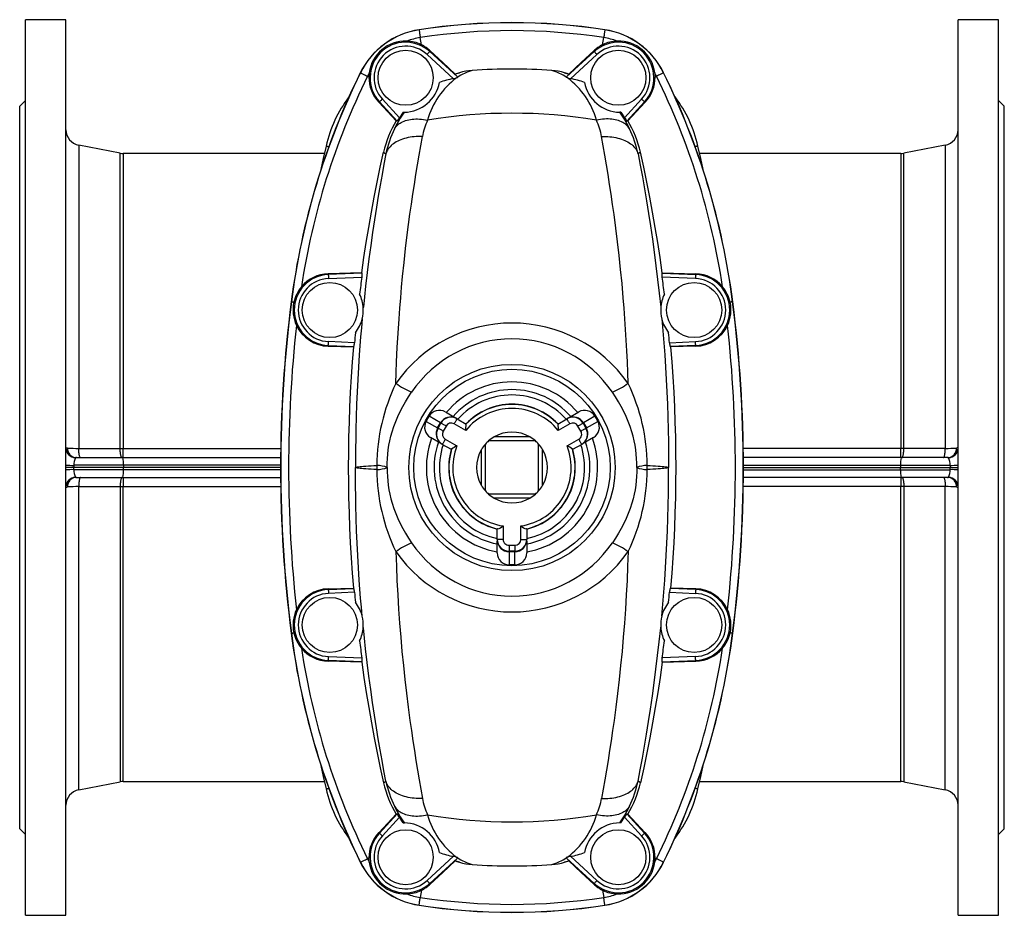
# Model space of a CAD drawing. Extents: x -58 to 971, y -198 to 1257.
# Tile 1 of 6: x -58 to 442, y -198 to 257. Entities that reach past the tile are written whole.
import ezdxf

# ---------------------------------------------------------------- set-up
doc = ezdxf.new("R2010")
doc.units = 0
doc.layers.get('0').update_dxf_attribs({"linetype": 'CONTINUOUS'})

msp = doc.modelspace()

# ---------------------------------------------------------------- linework, layer by layer
at = {"color": 7, "linetype": 'CONTINUOUS'}
for p, q in [((-34.19, 256.93), (-54.69, 256.93)), ((-54.69, -198.07), (-54.69, 256.93)), ((-34.19, -198.07), (-34.19, 256.93)), ((439.31, 256.93), (418.81, 256.93)), ((418.81, -198.07), (418.81, 256.93)), ((439.31, -198.07), (439.31, 256.93)), ((163.41, 229.3), (163.41, 229.25)), ((221.21, 229.3), (221.21, 229.25)), ((-54.69, 215.93), (-57.69, 212.93)), ((442.31, 212.93), (439.31, 215.93)), ((-57.69, -154.07), (-57.69, 212.93)), ((124.69, 214.95), (133.53, 205.56)), ((259.94, 214.95), (251.1, 205.56)), ((442.31, -154.07), (442.31, 212.93)), ((133.98, 205.44), (133.53, 205.56)), ((137.13, 209.93), (135.15, 207.13)), ((137.13, 209.93), (137.64, 209.94)), ((247.5, 209.93), (246.99, 209.94)), ((247.5, 209.93), (249.48, 207.13)), ((250.65, 205.44), (251.1, 205.56)), ((-6.65, 189.08), (-27.71, 193.17)), ((412.34, 193.17), (391.27, 189.08)), ((97.03, 188.93), (-5.12, 188.93)), ((389.75, 188.93), (287.6, 188.93)), ((116.01, 128.37), (99.01, 127.88)), ((116.01, 128.37), (116.25, 128.22)), ((268.62, 128.37), (268.38, 128.22)), ((268.62, 128.37), (285.62, 127.88)), ((99.01, 91.06), (111.8, 90.7)), ((112.05, 90.83), (111.8, 90.7)), ((272.57, 90.83), (272.83, 90.7)), ((285.62, 91.06), (272.83, 90.7)), ((148.72, 52.87), (150.22, 55.47)), ((158.46, 57.64), (163.66, 54.64)), ((220.97, 54.64), (226.17, 57.64)), ((234.41, 55.47), (235.91, 52.87)), ((163.91, 54.48), (163.66, 54.64)), ((164.33, 54.25), (163.91, 54.48)), ((163.91, 54.48), (163.91, 54.48)), ((164.33, 54.25), (164.43, 54.19)), ((164.43, 54.19), (169.05, 51.52)), ((215.57, 51.52), (220.2, 54.19)), ((220.2, 54.19), (220.3, 54.25)), ((220.71, 54.48), (220.3, 54.25)), ((220.71, 54.48), (220.72, 54.48)), ((220.97, 54.64), (220.72, 54.48)), ((156.16, 41.65), (150.96, 44.65)), ((156.16, 41.65), (156.43, 41.51)), ((156.43, 41.51), (156.83, 41.26)), ((156.43, 41.51), (156.43, 41.51)), ((156.93, 41.2), (156.83, 41.26)), ((161.55, 38.53), (156.93, 41.2)), ((178.81, 17.53), (178.81, 41.34)), ((204.22, 42.93), (180.41, 42.93)), ((201.38, 44.98), (183.25, 44.98)), ((205.81, 17.53), (205.81, 41.34)), ((227.7, 41.2), (223.07, 38.53)), ((227.8, 41.26), (227.7, 41.2)), ((227.8, 41.26), (228.2, 41.51)), ((228.2, 41.51), (228.47, 41.65)), ((228.2, 41.51), (228.2, 41.51)), ((233.67, 44.65), (228.47, 41.65)), ((176.76, 20.37), (176.76, 38.5)), ((207.87, 20.37), (207.87, 38.5)), ((-28.92, 34.43), (-5.32, 34.43)), ((-5.32, 34.43), (74.83, 34.43)), ((-4.93, 30.54), (-4.93, 29.43)), ((389.94, 34.43), (309.79, 34.43)), ((389.56, 30.54), (389.56, 29.43)), ((413.55, 34.43), (389.94, 34.43)), ((-30.14, 29.43), (-34.19, 29.43)), ((-4.93, 29.43), (-30.14, 29.43)), ((-4.93, 28.33), (-4.93, 29.43)), ((74.81, 29.43), (-4.93, 29.43)), ((309.81, 29.43), (389.56, 29.43)), ((389.56, 29.43), (414.77, 29.43)), ((389.56, 28.33), (389.56, 29.43)), ((414.77, 29.43), (418.81, 29.43)), ((-28.92, 24.43), (-5.32, 24.43)), ((-5.32, 24.43), (74.83, 24.43)), ((389.94, 24.43), (309.79, 24.43)), ((413.55, 24.43), (389.94, 24.43)), ((204.22, 15.93), (180.41, 15.93)), ((201.38, 13.88), (183.25, 13.88)), ((184.81, -7.09), (184.81, -1.76)), ((199.81, -1.76), (199.81, -7.09)), ((184.81, -7.21), (184.81, -7.09)), ((184.81, -7.21), (184.83, -7.68)), ((184.83, -7.69), (184.81, -7.99)), ((184.81, -13.99), (184.81, -7.99)), ((184.83, -7.69), (184.83, -7.68)), ((199.8, -7.68), (199.81, -7.21)), ((199.8, -7.68), (199.8, -7.69)), ((199.81, -7.99), (199.8, -7.69)), ((199.81, -7.09), (199.81, -7.21)), ((199.81, -7.99), (199.81, -13.99)), ((193.81, -20.04), (190.81, -20.04)), ((99.01, -32.2), (111.8, -31.83)), ((112.05, -31.96), (111.8, -31.83)), ((272.57, -31.96), (272.83, -31.83)), ((285.62, -32.2), (272.83, -31.83)), ((116.01, -69.5), (99.01, -69.01)), ((116.01, -69.5), (116.25, -69.35)), ((268.62, -69.5), (268.38, -69.35)), ((268.62, -69.5), (285.62, -69.01)), ((-27.71, -134.31), (-6.65, -130.21)), ((-5.12, -130.07), (97.03, -130.07)), ((287.6, -130.07), (389.75, -130.07)), ((391.27, -130.21), (412.34, -134.31)), ((124.69, -156.08), (133.53, -146.69)), ((133.98, -146.58), (133.53, -146.69)), ((137.13, -151.07), (135.15, -148.26)), ((247.5, -151.07), (249.48, -148.26)), ((250.65, -146.58), (251.1, -146.69)), ((259.94, -156.08), (251.1, -146.69)), ((-57.69, -154.07), (-54.69, -157.07)), ((137.13, -151.07), (137.64, -151.07)), ((247.5, -151.07), (246.99, -151.07)), ((439.31, -157.07), (442.31, -154.07)), ((163.41, -170.44), (163.41, -170.39)), ((221.21, -170.44), (221.21, -170.39)), ((-54.69, -198.07), (-34.19, -198.07)), ((418.81, -198.07), (439.31, -198.07))]:
    msp.add_line(p, q, dxfattribs=at)
at = {"color": 8, "linetype": 'CONTINUOUS'}
for p, q in [((145.13, 251.78), (145.12, 251.84)), ((239.49, 251.78), (239.5, 251.84)), ((146.29, 244.23), (145.74, 247.83)), ((238.34, 244.23), (238.89, 247.83)), ((150.84, 241.1), (150.51, 240.74)), ((164.59, 227.84), (150.51, 240.74)), ((220.04, 227.84), (234.12, 240.74)), ((233.79, 241.1), (234.12, 240.74)), ((149.16, 239.27), (162.6, 226.95)), ((235.47, 239.27), (222.03, 226.95)), ((115.35, 229.96), (115.29, 229.99)), ((119.68, 227.82), (118.94, 228.19)), ((165.64, 229.98), (163.41, 229.25)), ((218.98, 229.98), (221.21, 229.25)), ((264.95, 227.82), (265.69, 228.19)), ((269.27, 229.96), (269.33, 229.99)), ((124.69, 214.95), (125.01, 215.24)), ((125.01, 215.24), (133.98, 205.44)), ((135.15, 207.13), (126.48, 216.59)), ((249.48, 207.13), (258.15, 216.59)), ((259.62, 215.24), (250.65, 205.44)), ((259.94, 214.95), (259.62, 215.24)), ((-27.71, 193.17), (-27.71, 39.14)), ((412.34, 193.17), (412.34, 39.14)), ((-6.65, 39.13), (-6.65, 189.08)), ((-5.12, 188.93), (-5.12, 39.13)), ((127.09, 189.58), (128.3, 188.79)), ((257.54, 189.58), (256.32, 188.79)), ((389.75, 188.93), (389.75, 39.13)), ((391.27, 39.13), (391.27, 189.08)), ((99.01, 127.88), (99.03, 127.47)), ((116.25, 128.22), (99.03, 127.47)), ((99.11, 125.47), (116.06, 126.21)), ((268.38, 128.22), (285.6, 127.47)), ((285.51, 125.47), (268.57, 126.21)), ((285.62, 127.88), (285.6, 127.47)), ((80.27, 113.63), (80.21, 113.64)), ((304.35, 113.63), (304.42, 113.64)), ((99.01, 91.06), (99.03, 91.4)), ((99.03, 91.4), (112.05, 90.83)), ((112.31, 92.82), (99.11, 93.4)), ((272.32, 92.82), (285.51, 93.4)), ((285.6, 91.4), (272.57, 90.83)), ((285.62, 91.06), (285.6, 91.4)), ((156.05, 52.1), (150.22, 55.47)), ((234.41, 55.47), (228.58, 52.1)), ((148.72, 52.87), (154.55, 49.5)), ((154.55, 49.5), (156.05, 52.1)), ((156.07, 52.09), (154.57, 49.49)), ((154.74, 49.4), (156.24, 51.99)), ((156.05, 52.1), (156.07, 52.09)), ((156.24, 51.99), (156.07, 52.09)), ((158.83, 50.49), (157.33, 47.9)), ((168.83, 48.19), (162.93, 51.59)), ((221.7, 51.59), (215.8, 48.19)), ((227.29, 47.9), (225.79, 50.49)), ((228.56, 52.09), (228.39, 51.99)), ((228.39, 51.99), (229.89, 49.4)), ((230.06, 49.49), (228.56, 52.09)), ((228.58, 52.1), (230.08, 49.5)), ((230.08, 49.5), (235.91, 52.87)), ((154.57, 49.49), (154.74, 49.4)), ((229.89, 49.4), (230.06, 49.49)), ((158.43, 43.8), (164.33, 40.39)), ((220.3, 40.39), (226.2, 43.8)), ((-5.12, 34.43), (-5.12, 39.13)), ((-5.12, 39.13), (74.88, 39.13)), ((389.75, 39.13), (309.74, 39.13)), ((389.75, 34.43), (389.75, 39.13)), ((-30.14, 30.54), (-30.14, 29.43)), ((-4.93, 30.54), (-30.14, 30.54)), ((74.81, 30.54), (-4.93, 30.54)), ((309.81, 30.54), (389.56, 30.54)), ((389.56, 30.54), (414.77, 30.54)), ((414.77, 30.54), (414.77, 29.43)), ((-30.14, 28.33), (-30.14, 29.43)), ((-4.93, 28.33), (-30.14, 28.33)), ((74.81, 28.33), (-4.93, 28.33)), ((309.81, 28.33), (389.56, 28.33)), ((389.56, 28.33), (414.77, 28.33)), ((414.77, 28.33), (414.77, 29.43)), ((-5.12, 24.43), (-5.12, 19.74)), ((389.75, 24.43), (389.75, 19.74)), ((-27.71, -134.31), (-27.71, 19.72)), ((-6.65, 19.73), (-6.65, -130.21)), ((-5.12, 19.74), (74.88, 19.74)), ((-5.12, -130.07), (-5.12, 19.74)), ((389.75, 19.74), (309.74, 19.74)), ((389.75, -130.07), (389.75, 19.74)), ((391.27, 19.73), (391.27, -130.21)), ((412.34, -134.31), (412.34, 19.72)), ((187.81, -0.28), (187.81, -7.09)), ((196.81, -7.09), (196.81, -0.28)), ((187.81, -7.09), (184.81, -7.09)), ((196.81, -7.09), (199.81, -7.09)), ((190.81, -10.09), (193.81, -10.09)), ((190.81, -10.09), (190.81, -13.09)), ((193.81, -13.09), (190.81, -13.09)), ((190.81, -13.09), (190.81, -13.28)), ((190.81, -13.28), (193.81, -13.28)), ((190.81, -13.28), (190.81, -13.31)), ((193.81, -13.31), (190.81, -13.31)), ((190.81, -13.31), (190.81, -20.04)), ((193.81, -10.09), (193.81, -13.09)), ((193.81, -13.28), (193.81, -13.09)), ((193.81, -13.28), (193.81, -13.31)), ((193.81, -20.04), (193.81, -13.31)), ((99.01, -32.2), (99.03, -32.53)), ((99.03, -32.53), (112.05, -31.96)), ((112.31, -33.95), (99.11, -34.53)), ((272.32, -33.95), (285.51, -34.53)), ((285.6, -32.53), (272.57, -31.96)), ((285.62, -32.2), (285.6, -32.53)), ((80.27, -54.77), (80.21, -54.77)), ((304.35, -54.77), (304.42, -54.77)), ((99.01, -69.01), (99.03, -68.6)), ((116.25, -69.35), (99.03, -68.6)), ((99.11, -66.6), (116.06, -67.34)), ((268.38, -69.35), (285.6, -68.6)), ((285.51, -66.6), (268.57, -67.34)), ((285.62, -69.01), (285.6, -68.6)), ((127.09, -130.72), (128.3, -129.92)), ((257.54, -130.72), (256.32, -129.92)), ((125.01, -156.37), (133.98, -146.58)), ((135.15, -148.26), (126.48, -157.72)), ((249.48, -148.26), (258.15, -157.72)), ((259.62, -156.37), (250.65, -146.58)), ((124.69, -156.08), (125.01, -156.37)), ((259.94, -156.08), (259.62, -156.37)), ((119.68, -168.96), (118.94, -169.32)), ((149.16, -180.4), (162.6, -168.09)), ((164.59, -168.97), (150.51, -181.88)), ((220.04, -168.97), (234.12, -181.88)), ((235.47, -180.4), (222.03, -168.09)), ((264.95, -168.96), (265.69, -169.32)), ((115.35, -171.09), (115.29, -171.12)), ((165.64, -171.11), (163.41, -170.39)), ((218.98, -171.11), (221.21, -170.39)), ((269.27, -171.09), (269.33, -171.12)), ((150.84, -182.23), (150.51, -181.88)), ((233.79, -182.23), (234.12, -181.88)), ((146.29, -185.36), (145.74, -188.96)), ((238.34, -185.36), (238.89, -188.96)), ((145.13, -192.91), (145.12, -192.98)), ((239.49, -192.91), (239.5, -192.98))]:
    msp.add_line(p, q, dxfattribs=at)
at = {"color": 8, "linetype": 'CONTINUOUS', "flags": 128}
for points in [[(145.13, 251.78), (145.14, 251.73), (145.16, 251.63), (145.18, 251.47), (145.21, 251.26), (145.26, 250.99), (145.3, 250.67), (145.36, 250.3), (145.42, 249.89), (145.49, 249.43), (145.57, 248.93), (145.65, 248.39), (145.74, 247.83)], [(239.49, 251.78), (239.49, 251.73), (239.47, 251.63), (239.45, 251.47), (239.41, 251.26), (239.37, 250.99), (239.32, 250.67), (239.27, 250.3), (239.2, 249.89), (239.13, 249.43), (239.06, 248.93), (238.98, 248.39), (238.89, 247.83)], [(150.51, 240.74), (150.48, 240.71), (150.42, 240.64), (150.32, 240.53), (150.18, 240.38), (150.01, 240.2), (149.82, 239.99), (149.61, 239.76), (149.39, 239.52), (149.16, 239.27)], [(234.12, 240.74), (234.14, 240.71), (234.21, 240.64), (234.31, 240.53), (234.45, 240.38), (234.61, 240.2), (234.8, 239.99), (235.01, 239.76), (235.24, 239.52), (235.47, 239.27)], [(115.35, 229.96), (115.4, 229.94), (115.49, 229.89), (115.63, 229.82), (115.83, 229.72), (116.07, 229.6), (116.36, 229.46), (116.69, 229.3), (117.07, 229.11), (117.49, 228.9), (117.94, 228.68), (118.42, 228.44), (118.94, 228.19)], [(269.27, 229.96), (269.23, 229.94), (269.14, 229.89), (268.99, 229.82), (268.8, 229.72), (268.56, 229.6), (268.27, 229.46), (267.93, 229.3), (267.56, 229.11), (267.14, 228.9), (266.69, 228.68), (266.2, 228.44), (265.69, 228.19)], [(125.01, 215.24), (125.03, 215.26), (125.1, 215.33), (125.22, 215.43), (125.36, 215.57), (125.54, 215.73), (125.75, 215.92), (125.98, 216.13), (126.23, 216.36), (126.48, 216.59)], [(259.62, 215.24), (259.59, 215.26), (259.52, 215.33), (259.41, 215.43), (259.26, 215.57), (259.08, 215.73), (258.87, 215.92), (258.64, 216.13), (258.4, 216.36), (258.15, 216.59)], [(132.6, 201.48), (132.96, 202.04), (133.36, 202.57), (133.82, 203.07), (134.33, 203.53), (134.88, 203.97), (135.47, 204.38), (136.11, 204.75), (136.78, 205.09), (137.5, 205.4), (138.26, 205.67), (139.05, 205.9), (139.87, 206.09), (140.73, 206.25), (141.61, 206.37), (142.52, 206.45), (143.46, 206.49), (144.41, 206.49), (145.39, 206.46), (146.38, 206.38), (147.39, 206.27), (148.41, 206.12), (149.43, 205.93)], [(252.03, 201.48), (251.67, 202.04), (251.26, 202.57), (250.81, 203.07), (250.3, 203.53), (249.75, 203.97), (249.16, 204.38), (248.52, 204.75), (247.84, 205.09), (247.13, 205.4), (246.37, 205.67), (245.58, 205.9), (244.76, 206.09), (243.9, 206.25), (243.02, 206.37), (242.11, 206.45), (241.17, 206.49), (240.22, 206.49), (239.24, 206.46), (238.25, 206.38), (237.24, 206.27), (236.22, 206.12), (235.19, 205.93)], [(146.83, 197.53), (145.75, 197.56), (144.67, 197.56), (143.61, 197.52), (142.57, 197.45), (141.54, 197.34), (140.53, 197.2), (139.55, 197.02), (138.59, 196.8), (137.66, 196.55), (136.76, 196.27), (135.89, 195.96), (135.06, 195.62), (134.27, 195.24), (133.51, 194.84), (132.8, 194.4), (132.13, 193.94), (131.51, 193.46), (130.93, 192.95), (130.4, 192.41), (129.92, 191.85), (129.49, 191.28), (129.11, 190.68), (128.79, 190.06), (128.52, 189.43), (128.3, 188.79)], [(133.35, 72.18), (133.52, 77.69), (133.73, 83.17), (134.07, 90.47), (134.48, 97.72), (134.96, 104.92), (135.36, 110.3), (135.79, 115.64), (136.27, 121.07), (136.78, 126.46), (137.51, 133.61), (138.3, 140.67), (139.14, 147.63), (139.8, 152.87), (140.5, 158.05), (141.22, 163.16), (141.95, 168.22), (142.72, 173.28), (143.51, 178.27), (144.32, 183.19), (145.14, 188.03), (145.98, 192.82), (146.83, 197.53)], [(237.8, 197.53), (238.88, 197.56), (239.95, 197.56), (241.01, 197.52), (242.06, 197.45), (243.09, 197.34), (244.09, 197.2), (245.08, 197.02), (246.04, 196.8), (246.97, 196.55), (247.87, 196.27), (248.73, 195.96), (249.56, 195.62), (250.36, 195.24), (251.11, 194.84), (251.83, 194.4), (252.5, 193.94), (253.12, 193.46), (253.7, 192.95), (254.23, 192.41), (254.71, 191.85), (255.14, 191.28), (255.51, 190.68), (255.84, 190.06), (256.11, 189.43), (256.32, 188.79)], [(251.28, 72.18), (251.11, 77.69), (250.9, 83.17), (250.65, 88.64), (250.36, 94.08), (250.03, 99.51), (249.67, 104.92), (249.27, 110.3), (248.84, 115.64), (248.19, 122.88), (247.49, 130.04), (246.73, 137.12), (245.92, 144.16), (245.05, 151.1), (244.14, 157.95), (243.42, 163.12), (242.67, 168.23), (241.9, 173.27), (241.12, 178.24), (240.31, 183.18), (239.49, 188.04), (238.65, 192.83), (237.8, 197.53)], [(97.87, 192.75), (97.88, 192.75), (97.93, 192.74), (98.04, 192.71), (98.2, 192.68), (98.41, 192.63), (98.67, 192.57), (98.97, 192.51), (99.3, 192.43)], [(286.75, 192.75), (286.75, 192.75), (286.69, 192.74), (286.59, 192.71), (286.43, 192.68), (286.22, 192.63), (285.96, 192.57), (285.65, 192.51), (285.33, 192.43)], [(128.3, 188.79), (127.31, 183.56), (126.32, 178.24), (125.36, 172.82), (124.41, 167.31), (123.48, 161.71), (122.47, 155.3), (121.49, 148.78), (120.55, 142.16), (119.64, 135.37), (118.77, 128.48), (117.95, 121.51), (117.37, 116.21), (116.82, 110.87), (116.78, 110.5)], [(256.32, 188.79), (257.43, 182.99), (258.51, 177.07), (259.58, 171.03), (260.63, 164.84), (261.65, 158.54), (262.64, 152.14), (263.61, 145.51), (264.54, 138.78), (265.43, 131.96), (266.27, 125.01), (267.07, 117.97), (267.81, 110.87), (267.84, 110.5)], [(99.03, 127.47), (99.03, 127.43), (99.03, 127.33), (99.04, 127.18), (99.05, 126.98), (99.06, 126.74), (99.07, 126.45), (99.08, 126.14), (99.1, 125.81), (99.11, 125.47)], [(285.6, 127.47), (285.6, 127.43), (285.6, 127.33), (285.59, 127.18), (285.58, 126.98), (285.57, 126.74), (285.56, 126.45), (285.54, 126.14), (285.53, 125.81), (285.51, 125.47)], [(80.27, 113.63), (80.31, 113.63), (80.38, 113.62), (80.48, 113.6), (80.62, 113.59), (80.8, 113.56), (81.01, 113.54), (81.26, 113.5), (81.54, 113.47)], [(304.35, 113.63), (304.32, 113.63), (304.25, 113.62), (304.15, 113.6), (304, 113.59), (303.83, 113.56), (303.61, 113.54), (303.37, 113.5), (303.09, 113.47)], [(116.24, 104.88), (115.84, 100.35), (115.46, 95.79), (115.1, 91.21), (114.76, 86.61), (114.36, 80.39), (113.99, 74.14), (113.68, 67.86), (113.41, 61.53), (113.2, 55.17), (113.03, 48.8), (112.94, 43.97), (112.87, 39.13), (112.84, 34.28), (112.84, 29.43)], [(268.38, 104.88), (268.92, 98.83), (269.41, 92.74), (269.86, 86.61), (270.27, 80.42), (270.63, 74.19), (270.94, 67.94), (271.21, 61.58), (271.43, 55.2), (271.6, 48.8), (271.71, 42.35), (271.78, 35.9), (271.79, 29.43)], [(99.03, 91.4), (99.03, 91.44), (99.03, 91.53), (99.04, 91.68), (99.05, 91.88), (99.06, 92.13), (99.07, 92.41), (99.08, 92.72), (99.1, 93.06), (99.11, 93.4)], [(285.6, 91.4), (285.6, 91.44), (285.6, 91.53), (285.59, 91.68), (285.58, 91.88), (285.57, 92.13), (285.56, 92.41), (285.54, 92.72), (285.53, 93.06), (285.51, 93.4)], [(128.98, 29.43), (128.96, 31.68), (129.04, 33.94), (129.21, 36.2), (129.47, 38.46), (129.84, 40.76), (130.3, 43.04), (130.85, 45.31), (131.49, 47.57), (132.35, 50.19), (133.33, 52.78), (134.41, 55.34), (135.59, 57.86), (136.9, 60.38), (138.29, 62.85), (139.78, 65.29), (141.34, 67.67)], [(255.65, 29.43), (255.67, 31.68), (255.59, 33.94), (255.42, 36.2), (255.15, 38.46), (254.79, 40.76), (254.33, 43.04), (253.78, 45.31), (253.14, 47.57), (252.27, 50.19), (251.3, 52.78), (250.22, 55.34), (249.04, 57.86), (247.73, 60.38), (246.34, 62.85), (244.85, 65.29), (243.29, 67.67)], [(158.83, 50.49), (158.47, 50.71), (158.11, 50.92), (157.76, 51.11), (157.44, 51.3), (157.14, 51.47), (156.88, 51.62), (156.66, 51.75), (156.48, 51.86), (156.35, 51.93), (156.26, 51.98), (156.24, 51.99)], [(162.93, 51.59), (163.14, 51.96), (163.35, 52.32), (163.55, 52.67), (163.74, 53), (163.91, 53.29), (164.06, 53.56), (164.19, 53.78), (164.3, 53.96), (164.37, 54.09), (164.42, 54.16), (164.43, 54.19)], [(221.7, 51.59), (221.48, 51.96), (221.27, 52.32), (221.07, 52.67), (220.89, 53), (220.71, 53.29), (220.56, 53.56), (220.43, 53.78), (220.33, 53.96), (220.26, 54.09), (220.21, 54.16), (220.2, 54.19)], [(225.79, 50.49), (226.16, 50.71), (226.52, 50.92), (226.87, 51.11), (227.19, 51.3), (227.49, 51.47), (227.75, 51.62), (227.97, 51.75), (228.15, 51.86), (228.28, 51.93), (228.36, 51.98), (228.39, 51.99)], [(157.33, 47.9), (156.97, 48.11), (156.61, 48.32), (156.26, 48.52), (155.94, 48.7), (155.64, 48.87), (155.38, 49.03), (155.16, 49.15), (154.98, 49.26), (154.85, 49.33), (154.76, 49.38), (154.74, 49.4)], [(227.29, 47.9), (227.66, 48.11), (228.02, 48.32), (228.37, 48.52), (228.69, 48.7), (228.99, 48.87), (229.25, 49.03), (229.47, 49.15), (229.65, 49.26), (229.78, 49.33), (229.86, 49.38), (229.89, 49.4)], [(158.43, 43.8), (158.22, 43.43), (158.01, 43.07), (157.81, 42.72), (157.62, 42.39), (157.45, 42.1), (157.3, 41.84), (157.17, 41.61), (157.07, 41.44), (156.99, 41.31), (156.95, 41.23), (156.93, 41.2)], [(226.2, 43.8), (226.41, 43.43), (226.62, 43.07), (226.82, 42.72), (227.01, 42.39), (227.18, 42.1), (227.33, 41.84), (227.46, 41.61), (227.56, 41.44), (227.64, 41.31), (227.68, 41.23), (227.7, 41.2)], [(-26.76, 34.43), (-26.86, 34.46), (-26.96, 34.55), (-27.06, 34.69), (-27.16, 34.89), (-27.25, 35.14), (-27.34, 35.45), (-27.41, 35.8), (-27.49, 36.19), (-27.55, 36.62), (-27.6, 37.08), (-27.65, 37.57), (-27.68, 38.08), (-27.7, 38.61), (-27.71, 39.14)], [(-27.71, 39.14), (-17.9, 39.14), (-6.65, 39.13)], [(-5.69, 34.43), (-5.8, 34.46), (-5.9, 34.55), (-6, 34.69), (-6.09, 34.89), (-6.18, 35.14), (-6.27, 35.45), (-6.35, 35.79), (-6.42, 36.18), (-6.48, 36.61), (-6.54, 37.07), (-6.58, 37.56), (-6.61, 38.07), (-6.64, 38.6), (-6.65, 39.13)], [(-6.65, 39.13), (-5.89, 39.13), (-5.12, 39.13)], [(391.27, 39.13), (390.52, 39.13), (389.75, 39.13)], [(390.32, 34.43), (390.42, 34.46), (390.53, 34.55), (390.62, 34.69), (390.72, 34.89), (390.81, 35.14), (390.9, 35.45), (390.98, 35.79), (391.05, 36.18), (391.11, 36.61), (391.16, 37.07), (391.21, 37.56), (391.24, 38.07), (391.26, 38.6), (391.27, 39.13)], [(412.34, 39.14), (402.52, 39.14), (391.27, 39.13)], [(411.39, 34.43), (411.49, 34.46), (411.59, 34.55), (411.69, 34.69), (411.79, 34.89), (411.88, 35.14), (411.96, 35.45), (412.04, 35.8), (412.11, 36.19), (412.18, 36.62), (412.23, 37.08), (412.27, 37.57), (412.31, 38.08), (412.33, 38.61), (412.34, 39.14)], [(112.84, 29.43), (112.84, 29.44), (113.01, 29.54), (113.35, 29.64), (113.84, 29.74), (114.49, 29.84), (115.17, 29.93), (115.97, 30.01), (116.98, 30.09), (118.12, 30.17), (119.37, 30.25), (120.72, 30.32), (122.14, 30.38), (123.64, 30.43)], [(260.99, 30.43), (262.48, 30.38), (263.91, 30.32), (265.24, 30.25), (266.48, 30.17), (267.63, 30.09), (268.65, 30.01), (269.45, 29.93), (270.14, 29.84), (270.78, 29.75), (271.27, 29.65), (271.61, 29.54), (271.79, 29.44), (271.79, 29.43)], [(116.24, -46.01), (115.84, -41.48), (115.46, -36.93), (115.1, -32.34), (114.76, -27.74), (114.36, -21.52), (113.99, -15.27), (113.68, -8.99), (113.41, -2.66), (113.2, 3.7), (113.03, 10.07), (112.94, 14.9), (112.87, 19.73), (112.84, 24.58), (112.84, 29.43)], [(123.64, 28.43), (122.14, 28.49), (120.72, 28.55), (119.37, 28.62), (118.12, 28.69), (116.98, 28.77), (115.97, 28.86), (115.17, 28.94), (114.49, 29.02), (113.84, 29.12), (113.35, 29.22), (113.01, 29.33), (112.84, 29.43), (112.84, 29.43)], [(128.98, 29.43), (128.96, 27.18), (129.04, 24.93), (129.21, 22.66), (129.47, 20.41), (129.84, 18.11), (130.3, 15.83), (130.85, 13.55), (131.49, 11.3), (132.35, 8.67), (133.33, 6.09), (134.41, 3.52), (135.59, 1.01), (136.9, -1.52), (138.29, -3.99), (139.78, -6.42), (141.34, -8.8)], [(255.65, 29.43), (255.67, 27.18), (255.59, 24.93), (255.42, 22.66), (255.15, 20.41), (254.79, 18.11), (254.33, 15.83), (253.78, 13.55), (253.14, 11.3), (252.27, 8.67), (251.3, 6.09), (250.22, 3.52), (249.04, 1.01), (247.73, -1.52), (246.34, -3.99), (244.85, -6.42), (243.29, -8.8)], [(271.79, 29.43), (271.79, 29.43), (271.62, 29.33), (271.3, 29.23), (270.8, 29.12), (270.14, 29.02), (269.46, 28.94), (268.65, 28.86), (267.66, 28.78), (266.54, 28.7), (265.28, 28.62), (263.91, 28.55), (262.49, 28.49), (260.99, 28.43)], [(268.38, -46.01), (268.92, -39.96), (269.41, -33.87), (269.86, -27.74), (270.27, -21.55), (270.63, -15.33), (270.94, -9.08), (271.21, -2.72), (271.43, 3.67), (271.6, 10.07), (271.71, 16.51), (271.78, 22.97), (271.79, 29.43)], [(-26.76, 24.43), (-26.86, 24.4), (-26.96, 24.32), (-27.06, 24.17), (-27.16, 23.97), (-27.25, 23.72), (-27.34, 23.42), (-27.41, 23.07), (-27.49, 22.68), (-27.55, 22.25), (-27.6, 21.79), (-27.65, 21.3), (-27.68, 20.79), (-27.7, 20.26), (-27.71, 19.72)], [(-5.69, 24.43), (-5.8, 24.4), (-5.9, 24.32), (-6, 24.17), (-6.09, 23.97), (-6.18, 23.72), (-6.27, 23.42), (-6.35, 23.07), (-6.42, 22.68), (-6.48, 22.25), (-6.54, 21.79), (-6.58, 21.3), (-6.61, 20.79), (-6.64, 20.27), (-6.65, 19.73)], [(390.32, 24.43), (390.42, 24.4), (390.53, 24.32), (390.62, 24.17), (390.72, 23.97), (390.81, 23.72), (390.9, 23.42), (390.98, 23.07), (391.05, 22.68), (391.11, 22.25), (391.16, 21.79), (391.21, 21.3), (391.24, 20.79), (391.26, 20.27), (391.27, 19.73)], [(411.39, 24.43), (411.49, 24.4), (411.59, 24.32), (411.69, 24.17), (411.79, 23.97), (411.88, 23.72), (411.96, 23.42), (412.04, 23.07), (412.11, 22.68), (412.18, 22.25), (412.23, 21.79), (412.27, 21.3), (412.31, 20.79), (412.33, 20.26), (412.34, 19.72)], [(-27.71, 19.72), (-17.9, 19.73), (-6.65, 19.73)], [(-6.65, 19.73), (-5.89, 19.74), (-5.12, 19.74)], [(391.27, 19.73), (390.52, 19.74), (389.75, 19.74)], [(412.34, 19.72), (402.52, 19.73), (391.27, 19.73)], [(133.35, -13.32), (133.58, -20.66), (133.89, -27.96), (134.27, -35.21), (134.71, -42.46), (135.22, -49.65), (135.79, -56.78), (136.43, -64.01), (137.14, -71.18), (137.9, -78.25), (138.71, -85.29), (139.58, -92.24), (140.48, -99.08), (141.21, -104.25), (141.96, -109.36), (142.72, -114.4), (143.51, -119.38), (144.32, -124.31), (145.14, -129.17), (145.98, -133.96), (146.83, -138.67)], [(251.28, -13.32), (251.04, -20.66), (250.74, -27.96), (250.36, -35.21), (249.92, -42.46), (249.41, -49.65), (248.84, -56.78), (248.19, -64.03), (247.48, -71.22), (246.72, -78.33), (245.91, -85.34), (245.05, -92.26), (244.14, -99.08), (243.42, -104.25), (242.67, -109.36), (241.9, -114.4), (241.12, -119.38), (240.31, -124.31), (239.49, -129.17), (238.65, -133.96), (237.8, -138.67)], [(99.03, -32.53), (99.03, -32.57), (99.03, -32.67), (99.04, -32.82), (99.05, -33.02), (99.06, -33.26), (99.07, -33.55), (99.08, -33.86), (99.1, -34.19), (99.11, -34.53)], [(285.6, -32.53), (285.6, -32.57), (285.6, -32.67), (285.59, -32.82), (285.58, -33.02), (285.57, -33.26), (285.56, -33.55), (285.54, -33.86), (285.53, -34.19), (285.51, -34.53)], [(80.27, -54.77), (80.31, -54.76), (80.38, -54.75), (80.48, -54.74), (80.62, -54.72), (80.8, -54.7), (81.01, -54.67), (81.26, -54.64), (81.54, -54.6)], [(128.3, -129.92), (127.31, -124.7), (126.32, -119.37), (125.36, -113.95), (124.41, -108.44), (123.48, -102.85), (122.47, -96.43), (121.49, -89.91), (120.55, -83.3), (119.64, -76.5), (118.77, -69.61), (117.95, -62.64), (117.37, -57.34), (116.82, -52), (116.78, -51.63)], [(256.32, -129.92), (257.43, -124.12), (258.51, -118.2), (259.58, -112.16), (260.63, -105.97), (261.65, -99.68), (262.64, -93.28), (263.61, -86.64), (264.54, -79.91), (265.43, -73.09), (266.27, -66.14), (267.07, -59.11), (267.81, -52), (267.84, -51.63)], [(304.35, -54.77), (304.32, -54.76), (304.25, -54.75), (304.15, -54.74), (304, -54.72), (303.83, -54.7), (303.61, -54.67), (303.37, -54.64), (303.09, -54.6)], [(99.03, -68.6), (99.03, -68.56), (99.03, -68.47), (99.04, -68.32), (99.05, -68.12), (99.06, -67.87), (99.07, -67.59), (99.08, -67.28), (99.1, -66.94), (99.11, -66.6)], [(285.6, -68.6), (285.6, -68.56), (285.6, -68.47), (285.59, -68.32), (285.58, -68.12), (285.57, -67.87), (285.56, -67.59), (285.54, -67.28), (285.53, -66.94), (285.51, -66.6)], [(146.83, -138.67), (145.75, -138.7), (144.67, -138.7), (143.61, -138.66), (142.57, -138.58), (141.54, -138.47), (140.53, -138.33), (139.55, -138.15), (138.59, -137.94), (137.66, -137.69), (136.76, -137.41), (135.89, -137.1), (135.06, -136.75), (134.27, -136.38), (133.51, -135.97), (132.8, -135.54), (132.13, -135.08), (131.51, -134.59), (130.93, -134.08), (130.4, -133.54), (129.92, -132.99), (129.49, -132.41), (129.11, -131.81), (128.79, -131.2), (128.52, -130.57), (128.3, -129.92)], [(237.8, -138.67), (238.88, -138.7), (239.95, -138.7), (241.01, -138.66), (242.06, -138.58), (243.09, -138.47), (244.09, -138.33), (245.08, -138.15), (246.04, -137.94), (246.97, -137.69), (247.87, -137.41), (248.73, -137.1), (249.56, -136.75), (250.36, -136.38), (251.11, -135.97), (251.83, -135.54), (252.5, -135.08), (253.12, -134.59), (253.7, -134.08), (254.23, -133.54), (254.71, -132.99), (255.14, -132.41), (255.51, -131.81), (255.84, -131.2), (256.11, -130.57), (256.32, -129.92)], [(97.87, -133.89), (97.88, -133.89), (97.93, -133.87), (98.04, -133.85), (98.2, -133.81), (98.41, -133.77), (98.67, -133.71), (98.97, -133.64), (99.3, -133.57)], [(286.75, -133.89), (286.75, -133.89), (286.69, -133.87), (286.59, -133.85), (286.43, -133.81), (286.22, -133.77), (285.96, -133.71), (285.65, -133.64), (285.33, -133.57)], [(132.6, -142.62), (132.96, -143.17), (133.36, -143.7), (133.82, -144.2), (134.33, -144.67), (134.88, -145.11), (135.47, -145.51), (136.11, -145.89), (136.78, -146.23), (137.5, -146.53), (138.26, -146.8), (139.05, -147.03), (139.87, -147.23), (140.73, -147.38), (141.61, -147.5), (142.52, -147.58), (143.46, -147.62), (144.41, -147.63), (145.39, -147.59), (146.38, -147.52), (147.39, -147.41), (148.41, -147.25), (149.43, -147.07)], [(252.03, -142.62), (251.67, -143.17), (251.26, -143.7), (250.81, -144.2), (250.3, -144.67), (249.75, -145.11), (249.16, -145.51), (248.52, -145.89), (247.84, -146.23), (247.13, -146.53), (246.37, -146.8), (245.58, -147.03), (244.76, -147.23), (243.9, -147.38), (243.02, -147.5), (242.11, -147.58), (241.17, -147.62), (240.22, -147.63), (239.24, -147.59), (238.25, -147.52), (237.24, -147.41), (236.22, -147.25), (235.19, -147.07)], [(125.01, -156.37), (125.03, -156.4), (125.1, -156.46), (125.22, -156.56), (125.36, -156.7), (125.54, -156.87), (125.75, -157.06), (125.98, -157.27), (126.23, -157.49), (126.48, -157.72)], [(259.62, -156.37), (259.59, -156.4), (259.52, -156.46), (259.41, -156.56), (259.26, -156.7), (259.08, -156.87), (258.87, -157.06), (258.64, -157.27), (258.4, -157.49), (258.15, -157.72)], [(115.35, -171.09), (115.4, -171.07), (115.49, -171.02), (115.63, -170.95), (115.83, -170.86), (116.07, -170.74), (116.36, -170.59), (116.69, -170.43), (117.07, -170.24), (117.49, -170.04), (117.94, -169.82), (118.42, -169.58), (118.94, -169.32)], [(269.27, -171.09), (269.23, -171.07), (269.14, -171.02), (268.99, -170.95), (268.8, -170.86), (268.56, -170.74), (268.27, -170.59), (267.93, -170.43), (267.56, -170.24), (267.14, -170.04), (266.69, -169.82), (266.2, -169.58), (265.69, -169.32)], [(150.51, -181.88), (150.48, -181.85), (150.42, -181.78), (150.32, -181.67), (150.18, -181.52), (150.01, -181.34), (149.82, -181.13), (149.61, -180.9), (149.39, -180.65), (149.16, -180.4)], [(234.12, -181.88), (234.14, -181.85), (234.21, -181.78), (234.31, -181.67), (234.45, -181.52), (234.61, -181.34), (234.8, -181.13), (235.01, -180.9), (235.24, -180.65), (235.47, -180.4)], [(145.13, -192.91), (145.14, -192.87), (145.16, -192.76), (145.18, -192.6), (145.21, -192.39), (145.26, -192.12), (145.3, -191.8), (145.36, -191.44), (145.42, -191.02), (145.49, -190.56), (145.57, -190.06), (145.65, -189.53), (145.74, -188.96)], [(239.49, -192.91), (239.49, -192.87), (239.47, -192.76), (239.45, -192.6), (239.41, -192.39), (239.37, -192.12), (239.32, -191.8), (239.27, -191.44), (239.2, -191.02), (239.13, -190.56), (239.06, -190.06), (238.98, -189.53), (238.89, -188.96)]]:
    msp.add_lwpolyline(points, dxfattribs=at)
at = {"color": 7, "linetype": 'CONTINUOUS', "flags": 128}
for points in [[(163.41, 229.3), (157.12, 235.21), (150.84, 241.1)], [(221.21, 229.3), (227.51, 235.21), (233.79, 241.1)], [(119.83, 229.87), (119.73, 228.85), (119.68, 227.82)], [(163.41, 229.3), (164.35, 229.6), (165.64, 229.98)], [(164.18, 227.32), (164.48, 227.48), (164.62, 227.62)], [(164.62, 227.62), (164.63, 227.79), (164.59, 227.84)], [(221.21, 229.3), (220.28, 229.6), (218.98, 229.98)], [(220, 227.62), (220, 227.79), (220.04, 227.84)], [(220.45, 227.32), (220.14, 227.48), (220, 227.62)], [(264.8, 229.87), (264.9, 228.85), (264.95, 227.82)], [(97.87, 192.75), (96.49, 186.45), (95.29, 180.77)], [(289.33, 180.77), (288.14, 186.45), (286.75, 192.75)], [(116.01, 128.37), (117.11, 136.06), (118.29, 143.75), (119.55, 151.42), (120.9, 159.08), (122.33, 166.73), (123.83, 174.37), (125.42, 181.99), (127.09, 189.58)], [(268.62, 128.37), (267.52, 136.06), (266.34, 143.75), (265.07, 151.42), (263.73, 159.08), (262.3, 166.73), (260.8, 174.37), (259.21, 181.99), (257.54, 189.58)], [(111.8, 90.7), (111.19, 83.06), (110.66, 75.42), (110.21, 67.77), (109.84, 60.12), (109.56, 52.45), (109.35, 44.78), (109.23, 37.11), (109.19, 29.43), (109.23, 21.77), (109.35, 14.12), (109.56, 6.46), (109.84, -1.2), (110.21, -8.86), (110.66, -16.52), (111.19, -24.18), (111.8, -31.83)], [(272.83, 90.7), (273.44, 83.06), (273.97, 75.42), (274.42, 67.77), (274.78, 60.12), (275.07, 52.45), (275.27, 44.78), (275.4, 37.11), (275.44, 29.43), (275.4, 21.77), (275.27, 14.12), (275.07, 6.46), (274.79, -1.2), (274.42, -8.86), (273.97, -16.52), (273.44, -24.18), (272.83, -31.83)], [(168.94, 51.37), (169.03, 51.48), (169.05, 51.52)], [(215.57, 51.52), (215.6, 51.48), (215.68, 51.37)], [(161.55, 38.53), (161.58, 38.57), (161.63, 38.71)], [(222.99, 38.71), (223.05, 38.57), (223.07, 38.53)], [(185, -1.77), (184.86, -1.75), (184.81, -1.76)], [(199.81, -1.76), (199.77, -1.75), (199.62, -1.77)], [(116.01, -69.5), (117.11, -77.2), (118.29, -84.88), (119.55, -92.55), (120.9, -100.21), (122.33, -107.86), (123.83, -115.5), (125.42, -123.12), (127.09, -130.72)], [(268.62, -69.5), (267.52, -77.2), (266.34, -84.88), (265.07, -92.55), (263.73, -100.21), (262.3, -107.86), (260.8, -115.5), (259.21, -123.12), (257.54, -130.72)], [(95.29, -121.91), (96.49, -127.58), (97.87, -133.89)], [(286.75, -133.89), (288.14, -127.58), (289.33, -121.91)], [(119.83, -171.01), (119.73, -169.98), (119.68, -168.96)], [(164.18, -168.46), (164.48, -168.61), (164.62, -168.76)], [(164.62, -168.76), (164.63, -168.93), (164.59, -168.97)], [(220.45, -168.46), (220.14, -168.61), (220, -168.76)], [(220, -168.76), (220, -168.93), (220.04, -168.97)], [(264.8, -171.01), (264.9, -169.98), (264.95, -168.96)], [(163.41, -170.44), (157.12, -176.34), (150.84, -182.23)], [(163.41, -170.44), (164.35, -170.74), (165.64, -171.11)], [(221.21, -170.44), (220.28, -170.74), (218.98, -171.11)], [(221.21, -170.44), (227.51, -176.34), (233.79, -182.23)]]:
    msp.add_lwpolyline(points, dxfattribs=at)
at = {"color": 7, "linetype": 'CONTINUOUS'}
for centre, radius in [((138.31, 227.43), 14), ((246.31, 227.43), 14), ((99.81, 109.43), 14), ((284.81, 109.43), 14), ((192.31, 29.43), 52.4), ((192.31, 29.43), 49.9), ((99.81, -50.57), 14), ((284.81, -50.57), 14), ((138.31, -168.57), 14), ((246.31, -168.57), 14)]:
    msp.add_circle(centre, radius, dxfattribs=at)
for centre, radius, start, end in [((192.31, -56.57), 312, 81.3007, 98.6993), ((151.17, 212.3), 40, 98.6993, 153.7663), ((233.45, 212.3), 40, 26.2337, 81.3007), ((138.17, 227.6), 18.48, 87.7957, 172.9362), ((138.21, 227.59), 18.49, 64.1116, 87.9344), ((246.41, 227.59), 18.49, 92.0656, 115.8883), ((246.46, 227.6), 18.48, 7.0638, 92.2043), ((138.27, 227.7), 18.37, 46.8269, 64.1074), ((246.36, 227.7), 18.37, 115.8926, 133.1732), ((174.41, 199), 32.19, 94.2414, 105.7949), ((192.31, -56.57), 288.39, 85.9657, 94.0343), ((210.22, 199), 32.19, 74.2051, 85.7586), ((447.18, 66.43), 370, 153.7663, 172.6699), ((138.07, 227.56), 18.39, 179.171, 223.3008), ((137.31, 228.43), 18.5, 271.0043, 349.3704), ((167.07, 196.54), 30.74, 98.3693, 112.1187), ((161.74, 234.21), 7.3, 276.6995, 289.4717), ((169.52, 233.13), 7.23, 212.3881, 227.0117), ((215.1, 233.13), 7.23, 312.9881, 327.6122), ((222.88, 234.21), 7.3, 250.5283, 263.3005), ((217.56, 196.54), 30.74, 67.8813, 81.6308), ((247.31, 228.43), 18.5, 190.6297, 268.9957), ((246.56, 227.56), 18.39, 316.6992, 0.829), ((-62.56, 66.43), 370, 7.3301, 26.2337), ((160.33, 178.77), 64, 142.5759, 167.3798), ((224.3, 178.77), 64, 12.6202, 37.4241), ((179.05, 177.91), 53.26, 148.7229, 167.3363), ((121.4, 215.44), 16.07, 321.5238, 328.8373), ((263.22, 215.44), 16.06, 211.1624, 218.4764), ((205.58, 177.91), 53.26, 12.6637, 31.2771), ((-26.19, 201.03), 8, 180, 259), ((410.81, 201.03), 8, 281, 0), ((-5.12, 196.93), 8, 259, 270), ((389.75, 196.93), 8, 270, 281), ((99.54, 109.47), 18.41, 91.6563, 140.2983), ((827.31, 29.43), 717.81, 172.25165, 172.94847), ((104.08, 128.36), 12.18, 349.8307, 359.3404), ((280.55, 128.36), 12.18, 180.66, 190.1689), ((-442.69, 29.43), 717.81, 7.05153, 7.74835), ((285.09, 109.47), 18.41, 39.7017, 88.3437), ((99.6, 109.37), 18.52, 140.1916, 167.2279), ((285.02, 109.37), 18.52, 12.772, 39.8084), ((98.32, 109.43), 18.5, 3.3062, 26.0335), ((286.31, 109.43), 18.5, 153.9665, 176.6938), ((734.81, 29.43), 660, 172.66987, 187.33013), ((99.43, 109.5), 18.33, 167.4833, 205.3366), ((98.31, 109.43), 18.5, 345.7408, 3.3071), ((286.31, 109.43), 18.5, 176.6928, 194.2593), ((285.2, 109.5), 18.33, 334.6635, 12.5166), ((-350.19, 29.43), 660, 352.66987, 7.33013), ((99.54, 109.47), 18.42, 205.1166, 268.3492), ((98.42, 109.38), 18.38, 321.362, 345.8212), ((286.2, 109.38), 18.38, 194.1787, 218.6381), ((285.09, 109.47), 18.42, 271.6508, 334.8835), ((827.31, 29.43), 717.81, 174.52644, 174.93378), ((-442.69, 29.43), 717.81, 5.06622, 5.47356), ((99.45, 93.48), 12.88, 348.1158, 357.0546), ((285.17, 93.48), 12.87, 182.9451, 191.8846), ((192.31, 29.43), 43.5, 39.9282, 140.0718), ((192.31, 29.43), 39.56, 40.9297, 139.0703), ((192.31, 29.43), 36.85, 41.7433, 138.2567), ((192.31, 29.43), 32.16, 43.4873, 136.5127), ((155.42, 52.44), 6.02, 59.7865, 149.7848), ((229.2, 52.44), 6.02, 30.2152, 120.2135), ((153.95, 49.88), 6.02, 150.215, 240.2136), ((161.43, 48.99), 6, 60, 150), ((176.52, 49.51), 7.8, 166.2236, 189.7695), ((206.31, 49.45), 9.56, 352.4291, 11.5779), ((223.2, 48.99), 6, 30, 119.9999), ((230.68, 49.88), 6.02, 299.7865, 29.7849), ((159.93, 46.4), 6, 150, 240), ((192.31, 29.43), 18, 59.7691, 120.2309), ((224.7, 46.4), 6, 300, 30), ((192.31, 29.43), 43.5, 159.9282, 260.0718), ((192.31, 29.43), 39.56, 160.9297, 259.0703), ((192.31, 29.43), 36.85, 161.7433, 258.2567), ((167.98, 31.55), 9.56, 112.4292, 131.5777), ((192.31, 29.43), 18, 138.5903, 149.7692), ((192.31, 29.43), 18, 131.4096, 138.5904), ((192.31, 29.43), 18, 120.231, 131.4096), ((192.31, 29.43), 43.5, 279.9282, 20.0718), ((192.31, 29.43), 39.56, 280.9297, 19.0703), ((192.31, 29.43), 36.85, 281.7433, 18.2567), ((192.31, 29.43), 18, 48.5904, 59.769), ((192.31, 29.43), 18, 41.4096, 48.5904), ((192.31, 29.43), 18, 30.2309, 41.4096), ((217.6, 33.08), 7.8, 46.2235, 69.7696), ((192.31, 29.43), 32.16, 163.4873, 256.5127), ((192.31, 29.43), 18, 149.7691, 210.2309), ((192.31, 29.43), 32.16, 283.4873, 16.5127), ((192.31, 29.43), 18, 329.7691, 30.2309), ((-15.53, 31.46), 10.64, 355.046, 16.2442), ((400.16, 31.46), 10.64, 163.7551, 184.9547), ((-15.53, 27.41), 10.64, 343.7558, 4.954), ((400.16, 27.41), 10.64, 175.0453, 196.2449), ((192.31, 29.43), 18, 210.2309, 221.4097), ((192.31, 29.43), 18, 318.5904, 329.7691), ((192.31, 29.43), 18, 221.4096, 228.5904), ((192.31, 29.43), 18, 228.5903, 239.7691), ((192.31, 29.43), 18, 300.2308, 311.4097), ((192.31, 29.43), 18, 311.4096, 318.5904), ((192.31, 29.43), 18, 239.7691, 300.2309), ((182.83, 5.7), 7.78, 286.2042, 309.7889), ((202.65, 7.3), 9.57, 232.4335, 251.5734), ((190.81, -7.09), 6, 180, 270), ((193.81, -7.09), 6, 270, 360), ((190.84, -14.02), 6.02, 179.7865, 269.7848), ((193.79, -14.02), 6.02, 270.2152, 0.2135), ((99.54, -50.61), 18.42, 91.6508, 154.8834), ((99.45, -34.62), 12.88, 2.9454, 11.8842), ((827.31, 29.43), 717.81, 185.06622, 185.47356), ((-442.69, 29.43), 717.81, 354.52644, 354.93378), ((285.17, -34.62), 12.87, 168.1154, 177.0548), ((285.09, -50.61), 18.42, 25.1165, 88.3493), ((98.42, -50.51), 18.38, 14.1788, 38.638), ((286.2, -50.51), 18.38, 141.3619, 165.8213), ((99.43, -50.63), 18.33, 154.6634, 192.5167), ((285.2, -50.63), 18.33, 347.4834, 25.3365), ((98.31, -50.57), 18.5, 356.6929, 14.2592), ((286.31, -50.57), 18.5, 165.7407, 183.3072), ((447.18, -7.57), 370, 187.3301, 206.2337), ((99.6, -50.51), 18.52, 192.7721, 219.8084), ((98.35, -50.58), 18.46, 333.9424, 356.7179), ((286.27, -50.58), 18.46, 183.282, 206.0577), ((-62.56, -7.57), 370, 333.7663, 352.6699), ((285.02, -50.51), 18.52, 320.1916, 347.2279), ((827.31, 29.43), 717.81, 187.05153, 187.74835), ((-442.69, 29.43), 717.81, 352.25165, 352.94847), ((99.54, -50.6), 18.41, 219.7017, 268.3438), ((285.09, -50.6), 18.41, 271.6562, 320.2983), ((104.08, -69.49), 12.18, 0.6595, 10.1693), ((280.55, -69.49), 12.18, 169.8312, 179.34), ((-26.19, -142.16), 8, 101, 180), ((-5.12, -138.07), 8, 90, 101), ((160.33, -119.9), 64, 192.6202, 217.4241), ((179.05, -119.04), 53.26, 192.6637, 211.2771), ((205.58, -119.04), 53.26, 328.7228, 347.3363), ((224.3, -119.9), 64, 322.5759, 347.3798), ((389.75, -138.07), 8, 79, 90), ((410.81, -142.16), 8, 0, 79), ((121.44, -156.55), 16.02, 31.152, 38.4874), ((263.18, -156.54), 16.02, 141.5123, 148.8484), ((137.31, -169.57), 18.5, 10.6297, 88.9957), ((247.31, -169.57), 18.5, 91.0043, 169.3703), ((138.07, -168.69), 18.39, 136.6986, 180.8295), ((246.56, -168.69), 18.39, 359.1705, 43.3013), ((167.07, -137.68), 30.74, 247.881, 261.6311), ((161.74, -175.34), 7.3, 70.5283, 83.3005), ((169.52, -174.26), 7.23, 132.9863, 147.6139), ((215.11, -174.26), 7.23, 32.3858, 47.0138), ((222.88, -175.34), 7.3, 96.6995, 109.4717), ((217.56, -137.68), 30.74, 278.3689, 292.1191), ((151.17, -153.44), 40, 206.2337, 261.3007), ((138.17, -168.74), 18.48, 187.0564, 272.2117), ((174.41, -140.14), 32.19, 254.2049, 265.7588), ((192.31, 115.43), 288.39, 265.9657, 274.0343), ((210.22, -140.14), 32.19, 274.2412, 285.7951), ((233.45, -153.44), 40, 278.6993, 333.7663), ((246.46, -168.74), 18.48, 267.7883, 352.9436), ((138.27, -168.84), 18.37, 295.8923, 313.1737), ((246.36, -168.84), 18.37, 226.8262, 244.1077), ((138.21, -168.73), 18.49, 272.0654, 295.8885), ((246.41, -168.73), 18.49, 244.1115, 267.9345), ((192.31, 115.43), 312, 261.3007, 278.6993)]:
    msp.add_arc(centre, radius, start, end, dxfattribs=at)
at = {"color": 8, "linetype": 'CONTINUOUS'}
for centre, radius, start, end in [((192.31, -56.57), 311.93, 81.3007, 98.6993), ((151.17, 212.3), 39.93, 98.6993, 153.7663), ((192.31, -56.57), 307.94, 81.3007, 98.6993), ((233.45, 212.3), 39.93, 26.2337, 81.3007), ((138.31, 227.43), 18.05, 47.5, 222.5), ((151.17, 212.3), 35.94, 98.6993, 110.0028), ((246.31, 227.43), 18.05, 317.5, 132.5), ((233.45, 212.3), 35.94, 69.9972, 81.3007), ((138.31, 227.43), 16.05, 47.5, 222.5), ((246.31, 227.43), 16.05, 317.5, 132.5), ((180.06, 204.44), 27.85, 106.7713, 123.6625), ((204.57, 204.44), 27.85, 56.3375, 73.2287), ((447.18, 66.43), 369.93, 153.7663, 172.6699), ((447.18, 66.43), 365.94, 153.7663, 171.3874), ((151.17, 212.3), 35.94, 150.7291, 153.7663), ((187.33, 195.58), 39.29, 126.1155, 164.73), ((197.29, 195.58), 39.29, 15.27, 53.8846), ((233.45, 212.3), 35.94, 26.2337, 29.2709), ((-62.56, 66.43), 365.94, 8.6126, 26.2337), ((-62.56, 66.43), 369.93, 7.3301, 26.2337), ((182.59, 177.4), 55.49, 144.0999, 154.2761), ((182.68, 191.01), 36.45, 155.8267, 169.6871), ((192.31, -56.57), 265.98, 80.7225, 99.2775), ((201.94, 191.01), 36.45, 10.3128, 24.1734), ((202.04, 177.4), 55.49, 25.724, 35.9), ((181.94, 177.72), 54.77, 154.2878, 168.3425), ((202.68, 177.72), 54.77, 11.6575, 25.7122), ((99.81, 109.43), 18.05, 92.5, 267.5), ((99.81, 109.43), 16.05, 92.5, 267.5), ((284.81, 109.43), 16.05, 272.5, 87.5), ((284.81, 109.43), 18.05, 272.5, 87.5), ((734.81, 29.43), 659.93, 172.66987, 187.33013), ((-350.19, 29.43), 659.93, 352.66987, 7.33013), ((734.81, 29.43), 655.94, 173.67867, 186.32133), ((192.31, 30.73), 72.08, 35.1093, 144.8907), ((-350.19, 29.43), 655.94, 353.67867, 6.32133), ((192.31, 33.32), 61.47, 33.973, 146.027), ((220.59, 29.89), 96.95, 154.1391, 179.6814), ((158.71, 107.74), 43.67, 234.4988, 246.5611), ((225.92, 107.74), 43.67, 293.4389, 305.5012), ((164.04, 29.89), 96.95, 0.3186, 25.8608), ((192.31, 29.43), 32.05, 43.1825, 136.8175), ((161.25, 49.09), 6.01, 63.6944, 149.9179), ((161.27, 49.09), 6, 63.8078, 150.0189), ((192.31, 29.43), 30.05, 38.612, 141.388), ((223.36, 49.09), 6, 29.9782, 116.1951), ((223.38, 49.09), 6.01, 30.0712, 116.3165), ((161.43, 48.99), 3, 59.9989, 149.999), ((223.2, 48.99), 3, 30.0012, 120.0009), ((231.05, 47.8), 4.96, 119.8716, 120.1287), ((159.76, 46.51), 6.01, 150.0712, 236.3165), ((159.76, 46.49), 6, 149.9783, 236.1951), ((156.93, 53.6), 4.74, 239.866, 240.1349), ((159.93, 46.4), 3, 150.0012, 240.0011), ((224.7, 46.4), 3, 299.9988, 29.999), ((224.87, 46.51), 6.01, 303.6942, 29.918), ((224.86, 46.49), 6, 303.8077, 30.019), ((232.55, 45.2), 4.96, 119.8716, 120.1287), ((192.31, 29.43), 30.05, 158.612, 261.388), ((192.31, 29.43), 30.05, 278.612, 21.388), ((-29.21, 39.38), 4.98, 180.23, 268.8178), ((-34.28, 32.09), 7.26, 83.6048, 89.2701), ((-27.93, 129.56), 90.42, 266.4872, 270.1375), ((-28.69, 39.21), 4.78, 178.7538, 267.2827), ((192.31, 29.43), 32.05, 163.1825, 256.8175), ((192.31, 29.43), 32.05, 283.1825, 16.8175), ((412.56, 129.56), 90.42, 269.8625, 273.5128), ((413.32, 39.21), 4.78, 272.7174, 1.2461), ((413.84, 39.38), 4.98, 271.182, 359.7702), ((418.91, 32.1), 7.26, 90.7295, 96.3955), ((-31.06, 64.77), 34.25, 264.7588, 271.5358), ((-24.13, 31.27), 6.05, 148.8407, 186.9145), ((-29.01, 33.18), 1.26, 85.9645, 103.9636), ((163.83, 29.43), 40.2, 178.5734, 181.4266), ((123.7, 16.05), 14.38, 68.4986, 90.2513), ((260.92, 16.08), 14.35, 89.7231, 111.5269), ((220.81, 29.43), 40.19, 358.5731, 1.4269), ((413.63, 33.18), 1.26, 76.0368, 94.0351), ((408.76, 31.27), 6.05, 353.0862, 31.159), ((415.69, 64.77), 34.25, 268.4642, 275.2412), ((-31.06, -5.91), 34.25, 88.4642, 95.2412), ((-24.13, 27.6), 6.05, 173.0855, 211.1593), ((123.71, 42.75), 14.32, 269.7017, 291.5484), ((220.59, 28.97), 96.95, 180.3186, 205.8608), ((164.04, 28.97), 96.95, 334.1392, 359.6814), ((260.91, 42.75), 14.32, 248.4516, 270.2983), ((408.76, 27.6), 6.05, 328.841, 6.9138), ((415.69, -5.91), 34.25, 84.7588, 91.5358), ((-29.21, 19.49), 4.98, 91.1822, 179.77), ((-28.69, 19.66), 4.78, 92.7173, 181.2462), ((-29.01, 25.69), 1.26, 256.0364, 274.0355), ((413.63, 25.69), 1.26, 265.9649, 283.9632), ((413.32, 19.66), 4.78, 358.7539, 87.2826), ((413.84, 19.49), 4.98, 0.2298, 88.818), ((-34.28, 26.77), 7.26, 270.7288, 276.3957), ((-27.93, -70.7), 90.42, 89.8626, 93.5128), ((412.56, -70.7), 90.42, 86.4872, 90.1374), ((418.91, 26.77), 7.26, 263.6039, 269.2716), ((158.71, -48.87), 43.67, 113.439, 125.5011), ((192.31, 25.55), 61.47, 213.973, 326.027), ((190.81, -7.29), 6, 183.8077, 270.019), ((190.82, -7.3), 6.01, 183.6942, 269.9181), ((190.81, -7.09), 3, 179.9988, 269.999), ((193.81, -7.09), 3, 270.0012, 0.001), ((193.82, -7.29), 6, 269.9781, 356.1952), ((193.81, -7.3), 6.01, 270.0711, 356.3166), ((225.92, -48.87), 43.67, 54.4989, 66.561), ((192.31, 28.14), 72.08, 215.1093, 324.8907), ((99.81, -50.57), 18.05, 92.5, 267.5), ((99.81, -50.57), 16.05, 92.5, 267.5), ((284.81, -50.57), 16.05, 272.5, 87.5), ((284.81, -50.57), 18.05, 272.5, 87.5), ((447.18, -7.57), 369.93, 187.3301, 206.2337), ((-62.56, -7.57), 369.93, 333.7663, 352.6699), ((447.18, -7.57), 365.94, 188.6126, 206.2337), ((-62.56, -7.57), 365.94, 333.7663, 351.3874), ((181.94, -118.86), 54.77, 191.6575, 205.7122), ((202.68, -118.86), 54.77, 334.2878, 348.3425), ((182.68, -132.14), 36.45, 190.313, 204.1733), ((201.94, -132.14), 36.45, 335.8266, 349.6871), ((182.59, -118.53), 55.49, 205.7239, 215.9002), ((202.04, -118.53), 55.49, 324.0999, 334.2761), ((192.31, 115.43), 265.98, 260.7225, 279.2775), ((187.33, -136.72), 39.29, 195.27, 233.8845), ((197.29, -136.72), 39.29, 306.1154, 344.73), ((138.31, -168.57), 18.05, 137.5, 312.5), ((138.31, -168.57), 16.05, 137.5, 312.5), ((246.31, -168.57), 18.05, 227.5, 42.5), ((246.31, -168.57), 16.05, 227.5, 42.5), ((151.17, -153.44), 35.94, 206.2337, 209.2709), ((180.06, -145.58), 27.85, 236.3375, 253.2287), ((204.57, -145.58), 27.85, 286.7713, 303.6625), ((233.45, -153.44), 35.94, 330.7291, 333.7663), ((151.17, -153.44), 39.93, 206.2337, 261.3007), ((233.45, -153.44), 39.93, 278.6993, 333.7663), ((151.17, -153.44), 35.94, 249.9972, 261.3007), ((192.31, 115.43), 307.94, 261.3007, 278.6993), ((233.45, -153.44), 35.94, 278.6993, 290.0028), ((192.31, 115.43), 311.93, 261.3007, 278.6993)]:
    msp.add_arc(centre, radius, start, end, dxfattribs=at)

doc.saveas('drawing.dxf')
